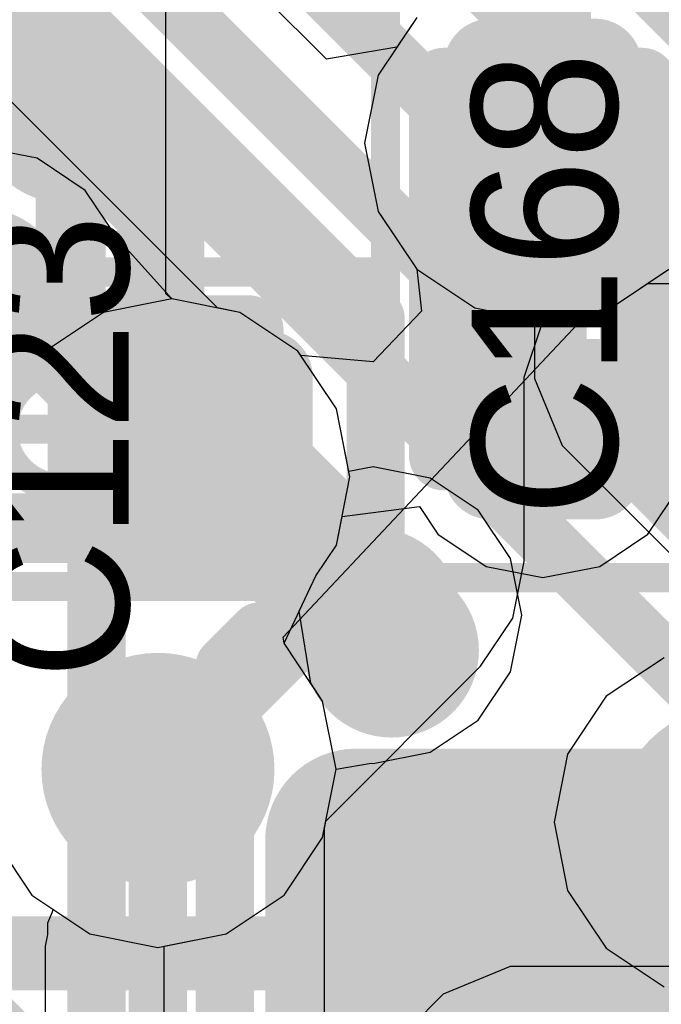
# Model space of a CAD drawing. Header units: millimetres. Extents: x -2 to 68, y -2 to 27.4.
# Tile 251 of 256: x 32.5 to 33.6, y 5.5 to 7.2. Entities that reach past the tile are written whole.
import ezdxf

# ---------------------------------------------------------------- set-up
doc = ezdxf.new("R2010")
doc.units = ezdxf.units.MM
for name, color, linetype in [('BottomLayer', 5, 'Continuous'), ('DrillGuide', 244, 'Continuous'), ('Mechanical13', 56, 'Continuous'), ('Mechanical15', 56, 'Continuous'), ('Mechanical2', 216, 'Continuous'), ('MidLayer1', 16, 'Continuous'), ('MidLayer2', 76, 'Continuous'), ('MidLayer3', 90, 'Continuous'), ('MidLayer4', 156, 'Continuous'), ('MidLayer5', 130, 'Continuous'), ('MidLayer6', 216, 'Continuous'), ('MidLayer7', 6, 'Continuous'), ('MidLayer8', 54, 'Continuous'), ('MultiLayer', 9, 'Continuous'), ('TopLayer', 1, 'Continuous'), ('TopPaste', 8, 'Continuous'), ('TopSolder', 216, 'Continuous'), ('ViaHoleLayer', 16, 'Continuous')]:
    doc.layers.add(name, color=color, linetype=linetype)

# ---------------------------------------------------------------- blocks, each defined once
blk = doc.blocks.new('CAP_0201_218')
at = {"layer": 'Mechanical13', "const_width": 0.12}
for points in [[(-0.32, 0.17), (-0.32, -0.17)], [(0.32, 0.17), (-0.32, 0.17)], [(0.32, 0.17), (0.32, -0.17)], [(0.32, -0.17), (-0.32, -0.17)]]:
    blk.add_lwpolyline(points, dxfattribs=at)
at = {"layer": 'Mechanical13', "const_width": 0.06}
for points in [[(-0.35, 0.17, 1), (-0.29, 0.17, 1)], [(-0.35, 0.17, 1), (-0.29, 0.17, 1)], [(0.29, 0.17, 1), (0.35, 0.17, 1)], [(0.29, 0.17, 1), (0.35, 0.17, 1)], [(-0.35, -0.17, 1), (-0.29, -0.17, 1)], [(-0.35, -0.17, 1), (-0.29, -0.17, 1)], [(0.29, -0.17, 1), (0.35, -0.17, 1)], [(0.29, -0.17, 1), (0.35, -0.17, 1)]]:
    blk.add_lwpolyline(points, format="xyb", close=True, dxfattribs=at)
at = {"layer": 'Mechanical15', "const_width": 0.05}
for points in [[(-0.53, 0.27), (-0.53, -0.27)], [(0.53, 0.27), (-0.53, 0.27)], [(0.53, 0.27), (0.53, -0.27)], [(0, 0.135), (0, -0.135)], [(0.135, 0), (-0.135, 0)], [(0.53, -0.27), (-0.53, -0.27)]]:
    blk.add_lwpolyline(points, dxfattribs=at)
at = {"layer": 'Mechanical15'}
for points, const_width in [([(-0.5425, 0.27, 1), (-0.5175, 0.27, 1)], 0.025), ([(-0.5425, 0.27, 1), (-0.5175, 0.27, 1)], 0.025), ([(0.5175, 0.27, 1), (0.5425, 0.27, 1)], 0.025), ([(0.5175, 0.27, 1), (0.5425, 0.27, 1)], 0.025), ([(-0.0125, 0.135, 1), (0.0125, 0.135, 1)], 0.025), ([(0.1013, 0, 1), (-0.1013, 0, 1)], 0.05), ([(-0.1475, 0, 1), (-0.1225, 0, 1)], 0.025), ([(-0.1138, 0, 1), (-0.0888, 0, 1)], 0.025), ([(0.0888, 0, 1), (0.1138, 0, 1)], 0.025), ([(0.1225, 0, 1), (0.1475, 0, 1)], 0.025), ([(-0.0125, -0.135, 1), (0.0125, -0.135, 1)], 0.025), ([(-0.5425, -0.27, 1), (-0.5175, -0.27, 1)], 0.025), ([(-0.5425, -0.27, 1), (-0.5175, -0.27, 1)], 0.025), ([(0.5175, -0.27, 1), (0.5425, -0.27, 1)], 0.025), ([(0.5175, -0.27, 1), (0.5425, -0.27, 1)], 0.025)]:
    blk.add_lwpolyline(points, format="xyb", close=True, dxfattribs=dict(at, const_width=const_width))
at = {"layer": 'TopLayer', "const_width": 0.0806}
for points in [[(-0.3897, 0.0894, 1), (-0.3091, 0.0894, 1)], [(-0.2409, 0.0894, 1), (-0.1603, 0.0894, 1)], [(0.1603, 0.0894, 1), (0.2409, 0.0894, 1)], [(0.3091, 0.0894, 1), (0.3897, 0.0894, 1)], [(-0.3897, -0.0894, 1), (-0.3091, -0.0894, 1)], [(-0.2409, -0.0894, 1), (-0.1603, -0.0894, 1)], [(0.1603, -0.0894, 1), (0.2409, -0.0894, 1)], [(0.3091, -0.0894, 1), (0.3897, -0.0894, 1)]]:
    blk.add_lwpolyline(points, format="xyb", close=True, dxfattribs=at)
at = {"layer": 'TopLayer'}
for points in [[(-0.2006, 0.17), (-0.3494, 0.17), (-0.2006, -0.17), (-0.3494, -0.17)], [(0.2006, -0.17), (0.3494, -0.17), (0.2006, 0.17), (0.3494, 0.17)], [(-0.12, 0.0894), (-0.43, 0.0894), (-0.12, -0.0894), (-0.43, -0.0894)], [(0.12, -0.0894), (0.43, -0.0894), (0.12, 0.0894), (0.43, 0.0894)]]:
    blk.add_solid(points, dxfattribs=at)
at = {"layer": 'TopPaste', "const_width": 0.0806}
for points in [[(-0.3897, 0.0894, 1), (-0.3091, 0.0894, 1)], [(-0.2409, 0.0894, 1), (-0.1603, 0.0894, 1)], [(0.1603, 0.0894, 1), (0.2409, 0.0894, 1)], [(0.3091, 0.0894, 1), (0.3897, 0.0894, 1)], [(-0.3897, -0.0894, 1), (-0.3091, -0.0894, 1)], [(-0.2409, -0.0894, 1), (-0.1603, -0.0894, 1)], [(0.1603, -0.0894, 1), (0.2409, -0.0894, 1)], [(0.3091, -0.0894, 1), (0.3897, -0.0894, 1)]]:
    blk.add_lwpolyline(points, format="xyb", close=True, dxfattribs=at)
at = {"layer": 'TopPaste'}
for points in [[(-0.2006, 0.17), (-0.3494, 0.17), (-0.2006, -0.17), (-0.3494, -0.17)], [(0.2006, -0.17), (0.3494, -0.17), (0.2006, 0.17), (0.3494, 0.17)], [(-0.12, 0.0894), (-0.43, 0.0894), (-0.12, -0.0894), (-0.43, -0.0894)], [(0.12, -0.0894), (0.43, -0.0894), (0.12, 0.0894), (0.43, 0.0894)]]:
    blk.add_solid(points, dxfattribs=at)
at = {"layer": 'TopSolder', "const_width": 0.0806}
for points in [[(-0.3897, 0.0894, 1), (-0.3091, 0.0894, 1)], [(-0.2409, 0.0894, 1), (-0.1603, 0.0894, 1)], [(0.1603, 0.0894, 1), (0.2409, 0.0894, 1)], [(0.3091, 0.0894, 1), (0.3897, 0.0894, 1)], [(-0.3897, -0.0894, 1), (-0.3091, -0.0894, 1)], [(-0.2409, -0.0894, 1), (-0.1603, -0.0894, 1)], [(0.1603, -0.0894, 1), (0.2409, -0.0894, 1)], [(0.3091, -0.0894, 1), (0.3897, -0.0894, 1)]]:
    blk.add_lwpolyline(points, format="xyb", close=True, dxfattribs=at)
at = {"layer": 'TopSolder'}
for points in [[(-0.2006, 0.17), (-0.3494, 0.17), (-0.2006, -0.17), (-0.3494, -0.17)], [(0.2006, -0.17), (0.3494, -0.17), (0.2006, 0.17), (0.3494, 0.17)], [(-0.12, 0.0894), (-0.43, 0.0894), (-0.12, -0.0894), (-0.43, -0.0894)], [(0.12, -0.0894), (0.43, -0.0894), (0.12, 0.0894), (0.43, 0.0894)]]:
    blk.add_solid(points, dxfattribs=at)
blk = doc.blocks.new('CRYSTAL3_2X2_5_222')
at = {"layer": 'Mechanical13', "const_width": 0.127}
blk.add_lwpolyline([(-1.5999, 1.1999), (1.5999, 1.1999)], dxfattribs=at)
at = {"layer": 'Mechanical15', "const_width": 0.127}
blk.add_lwpolyline([(-1.5999, 1.1999), (1.5999, 1.1999)], dxfattribs=at)
at = {"layer": 'TopLayer', "const_width": 0.055}
blk.add_lwpolyline([(0.5276, 1.395, 1), (0.5826, 1.395, 1)], format="xyb", close=True, dxfattribs=at)
at = {"layer": 'TopLayer'}
for points in [[(0.5551, 0.3499), (1.7451, 0.3499), (0.5551, 1.45), (1.7451, 1.45)], [(0.5001, 0.4049), (1.8001, 0.4049), (0.5001, 1.395), (1.8001, 1.395)]]:
    blk.add_solid(points, dxfattribs=at)
at = {"layer": 'TopPaste', "const_width": 0.055}
blk.add_lwpolyline([(0.5276, 1.395, 1), (0.5826, 1.395, 1)], format="xyb", close=True, dxfattribs=at)
at = {"layer": 'TopPaste'}
for points in [[(0.5551, 0.3499), (1.7451, 0.3499), (0.5551, 1.45), (1.7451, 1.45)], [(0.5001, 0.4049), (1.8001, 0.4049), (0.5001, 1.395), (1.8001, 1.395)]]:
    blk.add_solid(points, dxfattribs=at)
at = {"layer": 'TopSolder', "const_width": 0.1566}
blk.add_lwpolyline([(0.4768, 1.395, 1), (0.6334, 1.395, 1)], format="xyb", close=True, dxfattribs=at)
at = {"layer": 'TopSolder'}
for points in [[(0.5551, 0.2483), (1.7451, 0.2483), (0.5551, 1.5516), (1.7451, 1.5516)], [(0.3985, 0.4049), (1.9017, 0.4049), (0.3985, 1.395), (1.9017, 1.395)]]:
    blk.add_solid(points, dxfattribs=at)
blk = doc.blocks.new('CAP_0201_298')
at = {"layer": 'Mechanical13', "const_width": 0.12}
for points in [[(-0.32, -0.17), (-0.32, 0.17)], [(0.32, 0.17), (-0.32, 0.17)], [(0.32, -0.17), (0.32, 0.17)], [(0.32, -0.17), (-0.32, -0.17)]]:
    blk.add_lwpolyline(points, dxfattribs=at)
at = {"layer": 'Mechanical13', "const_width": 0.06}
for points in [[(-0.35, 0.17, 1), (-0.29, 0.17, 1)], [(-0.35, 0.17, 1), (-0.29, 0.17, 1)], [(0.29, 0.17, 1), (0.35, 0.17, 1)], [(0.29, 0.17, 1), (0.35, 0.17, 1)], [(-0.35, -0.17, 1), (-0.29, -0.17, 1)], [(-0.35, -0.17, 1), (-0.29, -0.17, 1)], [(0.29, -0.17, 1), (0.35, -0.17, 1)], [(0.29, -0.17, 1), (0.35, -0.17, 1)]]:
    blk.add_lwpolyline(points, format="xyb", close=True, dxfattribs=at)
at = {"layer": 'Mechanical15', "const_width": 0.05}
for points in [[(-0.53, -0.27), (-0.53, 0.27)], [(0.53, 0.27), (-0.53, 0.27)], [(0.53, -0.27), (0.53, 0.27)], [(0, -0.135), (0, 0.135)], [(0.135, 0), (-0.135, 0)], [(0.53, -0.27), (-0.53, -0.27)]]:
    blk.add_lwpolyline(points, dxfattribs=at)
at = {"layer": 'Mechanical15'}
for points, const_width in [([(-0.5425, 0.27, 1), (-0.5175, 0.27, 1)], 0.025), ([(-0.5425, 0.27, 1), (-0.5175, 0.27, 1)], 0.025), ([(0.5175, 0.27, 1), (0.5425, 0.27, 1)], 0.025), ([(0.5175, 0.27, 1), (0.5425, 0.27, 1)], 0.025), ([(-0.0125, 0.135, 1), (0.0125, 0.135, 1)], 0.025), ([(0.1013, 0, 1), (-0.1013, 0, 1)], 0.05), ([(-0.1475, 0, 1), (-0.1225, 0, 1)], 0.025), ([(-0.1138, 0, 1), (-0.0888, 0, 1)], 0.025), ([(0.0888, 0, 1), (0.1138, 0, 1)], 0.025), ([(0.1225, 0, 1), (0.1475, 0, 1)], 0.025), ([(-0.0125, -0.135, 1), (0.0125, -0.135, 1)], 0.025), ([(-0.5425, -0.27, 1), (-0.5175, -0.27, 1)], 0.025), ([(-0.5425, -0.27, 1), (-0.5175, -0.27, 1)], 0.025), ([(0.5175, -0.27, 1), (0.5425, -0.27, 1)], 0.025), ([(0.5175, -0.27, 1), (0.5425, -0.27, 1)], 0.025)]:
    blk.add_lwpolyline(points, format="xyb", close=True, dxfattribs=dict(at, const_width=const_width))
at = {"layer": 'TopLayer', "const_width": 0.0806}
for points in [[(-0.3897, 0.0894, 1), (-0.3091, 0.0894, 1)], [(-0.2409, 0.0894, 1), (-0.1603, 0.0894, 1)], [(0.1603, 0.0894, 1), (0.2409, 0.0894, 1)], [(0.3091, 0.0894, 1), (0.3897, 0.0894, 1)], [(-0.3897, -0.0894, 1), (-0.3091, -0.0894, 1)], [(-0.2409, -0.0894, 1), (-0.1603, -0.0894, 1)], [(0.1603, -0.0894, 1), (0.2409, -0.0894, 1)], [(0.3091, -0.0894, 1), (0.3897, -0.0894, 1)]]:
    blk.add_lwpolyline(points, format="xyb", close=True, dxfattribs=at)
at = {"layer": 'TopLayer'}
for points in [[(-0.2006, 0.17), (-0.3494, 0.17), (-0.2006, -0.17), (-0.3494, -0.17)], [(0.2006, -0.17), (0.3494, -0.17), (0.2006, 0.17), (0.3494, 0.17)], [(-0.12, 0.0894), (-0.43, 0.0894), (-0.12, -0.0894), (-0.43, -0.0894)], [(0.12, -0.0894), (0.43, -0.0894), (0.12, 0.0894), (0.43, 0.0894)]]:
    blk.add_solid(points, dxfattribs=at)
at = {"layer": 'TopPaste', "const_width": 0.0806}
for points in [[(-0.3897, 0.0894, 1), (-0.3091, 0.0894, 1)], [(-0.2409, 0.0894, 1), (-0.1603, 0.0894, 1)], [(0.1603, 0.0894, 1), (0.2409, 0.0894, 1)], [(0.3091, 0.0894, 1), (0.3897, 0.0894, 1)], [(-0.3897, -0.0894, 1), (-0.3091, -0.0894, 1)], [(-0.2409, -0.0894, 1), (-0.1603, -0.0894, 1)], [(0.1603, -0.0894, 1), (0.2409, -0.0894, 1)], [(0.3091, -0.0894, 1), (0.3897, -0.0894, 1)]]:
    blk.add_lwpolyline(points, format="xyb", close=True, dxfattribs=at)
at = {"layer": 'TopPaste'}
for points in [[(-0.2006, 0.17), (-0.3494, 0.17), (-0.2006, -0.17), (-0.3494, -0.17)], [(0.2006, -0.17), (0.3494, -0.17), (0.2006, 0.17), (0.3494, 0.17)], [(-0.12, 0.0894), (-0.43, 0.0894), (-0.12, -0.0894), (-0.43, -0.0894)], [(0.12, -0.0894), (0.43, -0.0894), (0.12, 0.0894), (0.43, 0.0894)]]:
    blk.add_solid(points, dxfattribs=at)
at = {"layer": 'TopSolder', "const_width": 0.0806}
for points in [[(-0.3897, 0.0894, 1), (-0.3091, 0.0894, 1)], [(-0.2409, 0.0894, 1), (-0.1603, 0.0894, 1)], [(0.1603, 0.0894, 1), (0.2409, 0.0894, 1)], [(0.3091, 0.0894, 1), (0.3897, 0.0894, 1)], [(-0.3897, -0.0894, 1), (-0.3091, -0.0894, 1)], [(-0.2409, -0.0894, 1), (-0.1603, -0.0894, 1)], [(0.1603, -0.0894, 1), (0.2409, -0.0894, 1)], [(0.3091, -0.0894, 1), (0.3897, -0.0894, 1)]]:
    blk.add_lwpolyline(points, format="xyb", close=True, dxfattribs=at)
at = {"layer": 'TopSolder'}
for points in [[(-0.2006, 0.17), (-0.3494, 0.17), (-0.2006, -0.17), (-0.3494, -0.17)], [(0.2006, -0.17), (0.3494, -0.17), (0.2006, 0.17), (0.3494, 0.17)], [(-0.12, 0.0894), (-0.43, 0.0894), (-0.12, -0.0894), (-0.43, -0.0894)], [(0.12, -0.0894), (0.43, -0.0894), (0.12, 0.0894), (0.43, 0.0894)]]:
    blk.add_solid(points, dxfattribs=at)

msp = doc.modelspace()

# ---------------------------------------------------------------- linework, layer by layer
at = {"layer": 'BottomLayer', "const_width": 0.1}
for points in [[(32.1259, 8.6692), (34.7376, 6.0575)], [(32.0431, 8.4692), (34.5376, 5.9747)], [(31.9603, 8.2692), (34.3376, 5.8919)], [(31.8774, 8.0692), (34.1376, 5.809)], [(31.7946, 7.8692), (33.9376, 5.7262)], [(32.4094, 6.7048), (32.6091, 6.5051)], [(32.6091, 4.302), (32.6091, 6.5051)], [(33.0708, 6.1276), (33.0914, 6.1481)], [(32.8291, 6.069), (32.8877, 6.1276)], [(32.8877, 6.1276), (33.0708, 6.1276)], [(32.8291, 4.3931), (32.8291, 6.069)]]:
    msp.add_lwpolyline(points, dxfattribs=at)
at = {"layer": 'BottomLayer'}
for points, const_width in [([(32.3344, 6.7048, 1), (32.4844, 6.7048, 1)], 0.15), ([(32.5841, 6.5051, 1), (32.6341, 6.5051, 1)], 0.05), ([(32.5841, 6.5051, 1), (32.6341, 6.5051, 1)], 0.05), ([(33.0088, 6.1556, 1), (33.1588, 6.1556, 1)], 0.15), ([(33.0664, 6.1481, 1), (33.1164, 6.1481, 1)], 0.05), ([(32.8627, 6.1276, 1), (32.9127, 6.1276, 1)], 0.05), ([(32.8627, 6.1276, 1), (32.9127, 6.1276, 1)], 0.05), ([(33.0458, 6.1276, 1), (33.0958, 6.1276, 1)], 0.05), ([(33.0458, 6.1276, 1), (33.0958, 6.1276, 1)], 0.05), ([(32.8041, 6.069, 1), (32.8541, 6.069, 1)], 0.05), ([(32.8041, 6.069, 1), (32.8541, 6.069, 1)], 0.05)]:
    msp.add_lwpolyline(points, format="xyb", close=True, dxfattribs=dict(at, const_width=const_width))
at = {"layer": 'DrillGuide'}
for points, const_width in [([(32.529, 7.0137, 1), (32.579, 7.0137, 1)], 0.05), ([(33.325, 6.966, 1), (33.425, 6.966, 1)], 0.1), ([(33.35, 6.475, 1), (33.4, 6.475, 1)], 0.05), ([(32.688, 6.393, 1), (32.788, 6.393, 1)], 0.1), ([(33.0588, 6.1556, 1), (33.1088, 6.1556, 1)], 0.05), ([(33.0902, 6.0955, 1), (33.1402, 6.0955, 1)], 0.05), ([(32.6644, 5.891, 1), (32.7644, 5.891, 1)], 0.1)]:
    msp.add_lwpolyline(points, format="xyb", close=True, dxfattribs=dict(at, const_width=const_width))
at = {"layer": 'MidLayer1'}
for p, q in [((33.5552, 6.2948), (33.6105, 6.3774)), ((33.0303, 6.3249), (33.1632, 6.342)), ((33.1632, 6.342), (33.1948, 6.2948)), ((33.0206, 6.2759), (33.0303, 6.3249)), ((33.1948, 6.2948), (33.2775, 6.2395)), ((33.4726, 6.2395), (33.5552, 6.2948)), ((32.9855, 6.2234), (33.0206, 6.2759)), ((33.2775, 6.2395), (33.375, 6.2201)), ((33.375, 6.2201), (33.4726, 6.2395)), ((32.9307, 6.1073), (32.9855, 6.2234)), ((32.997, 6.0081), (32.9307, 6.1073)), ((33.0202, 5.891), (32.997, 6.0081)), ((32.997, 5.774), (33.0202, 5.891)), ((32.4318, 5.774), (32.4981, 5.6747)), ((32.9307, 5.6747), (32.997, 5.774)), ((32.4981, 5.6747), (32.5973, 5.6084)), ((32.8314, 5.6084), (32.9307, 5.6747)), ((32.5973, 5.6084), (32.7144, 5.5852)), ((32.7144, 5.5852), (32.8314, 5.6084))]:
    msp.add_line(p, q, dxfattribs=at)
for points, const_width in [([(32.479, 7.0137, 1), (32.629, 7.0137, 1)], 0.15), ([(33.275, 6.966, 1), (33.475, 6.966, 1)], 0.2), ([(32.5165, 7.0137, 1), (32.5915, 7.0137, 1)], 0.075), ([(33.3375, 6.966, 1), (33.4125, 6.966, 1)], 0.075), ([(32.6816, 6.8487, 1), (32.7566, 6.8487, 1)], 0.075), ([(32.6816, 6.8487, 1), (32.7566, 6.8487, 1)], 0.075), ([(33.3, 6.475, 1), (33.45, 6.475, 1)], 0.15), ([(32.638, 6.393, 1), (32.838, 6.393, 1)], 0.2), ([(33.3375, 6.475, 1), (33.4125, 6.475, 1)], 0.075), ([(32.6816, 6.4119, 1), (32.7566, 6.4119, 1)], 0.075), ([(32.6816, 6.4119, 1), (32.7566, 6.4119, 1)], 0.075), ([(32.7005, 6.393, 1), (32.7755, 6.393, 1)], 0.075), ([(33.0402, 6.0955, 1), (33.1902, 6.0955, 1)], 0.15), ([(32.6144, 5.891, 1), (32.8144, 5.891, 1)], 0.2), ([(33.6, 5.8, 1), (33.8, 5.8, 1)], 0.2)]:
    msp.add_lwpolyline(points, format="xyb", close=True, dxfattribs=dict(at, const_width=const_width))
at = {"layer": 'MidLayer1', "const_width": 0.15}
for points in [[(32.554, 7.0137), (32.7191, 6.8487)], [(33.375, 6.475), (33.375, 6.966)], [(32.7191, 6.4119), (32.7191, 6.8487)], [(32.7191, 6.4119), (32.738, 6.393)]]:
    msp.add_lwpolyline(points, dxfattribs=at)
at = {"layer": 'MidLayer2'}
for p, q in [((32.7278, 6.7072), (32.7278, 7.3778)), ((33.1587, 7.1823), (33.0924, 7.083)), ((33.0924, 7.083), (33.0691, 6.966)), ((33.0691, 6.966), (33.0924, 6.8489)), ((33.0924, 6.8489), (33.1587, 6.7497)), ((33.1587, 6.7497), (33.258, 6.6834)), ((33.4921, 6.6834), (33.5913, 6.7497)), ((32.738, 6.6989), (32.7278, 6.7072)), ((32.8551, 6.6756), (32.738, 6.6989)), ((33.258, 6.6834), (33.375, 6.6601)), ((33.375, 6.6601), (33.4921, 6.6834)), ((32.9543, 6.6093), (32.8551, 6.6756)), ((33.0206, 6.5101), (32.9543, 6.6093)), ((33.0439, 6.393), (33.0206, 6.5101)), ((33.0206, 6.2759), (33.0439, 6.393)), ((32.9855, 6.2234), (33.0206, 6.2759)), ((32.9307, 6.1073), (32.9855, 6.2234)), ((32.997, 6.0081), (32.9307, 6.1073)), ((33.0202, 5.891), (32.997, 6.0081)), ((32.997, 5.774), (33.0202, 5.891)), ((32.4318, 5.774), (32.4981, 5.6747)), ((32.9307, 5.6747), (32.997, 5.774)), ((32.4981, 5.6747), (32.5973, 5.6084)), ((32.8314, 5.6084), (32.9307, 5.6747)), ((32.5973, 5.6084), (32.7144, 5.5852)), ((32.7144, 5.5852), (32.8314, 5.6084))]:
    msp.add_line(p, q, dxfattribs=at)
at = {"layer": 'MidLayer2', "const_width": 0.12}
for points in [[(32.5647, 6.6033), (32.5647, 7.3778)], [(32.5647, 6.6033), (32.738, 6.43)], [(32.738, 6.393), (32.738, 6.43)]]:
    msp.add_lwpolyline(points, dxfattribs=at)
at = {"layer": 'MidLayer2'}
for points, const_width in [([(33.275, 6.966, 1), (33.475, 6.966, 1)], 0.2), ([(32.5347, 6.6033, 1), (32.5947, 6.6033, 1)], 0.06), ([(32.5347, 6.6033, 1), (32.5947, 6.6033, 1)], 0.06), ([(32.638, 6.393, 1), (32.838, 6.393, 1)], 0.2), ([(32.708, 6.43, 1), (32.768, 6.43, 1)], 0.06), ([(32.708, 6.43, 1), (32.768, 6.43, 1)], 0.06), ([(32.708, 6.393, 1), (32.768, 6.393, 1)], 0.06), ([(32.6144, 5.891, 1), (32.8144, 5.891, 1)], 0.2), ([(33.6, 5.8, 1), (33.8, 5.8, 1)], 0.2)]:
    msp.add_lwpolyline(points, format="xyb", close=True, dxfattribs=dict(at, const_width=const_width))
at = {"layer": 'MidLayer3'}
for p, q in [((33.1587, 7.1823), (33.0924, 7.083)), ((33.0924, 7.083), (33.0691, 6.966)), ((33.0691, 6.966), (33.0924, 6.8489)), ((33.0924, 6.8489), (33.1587, 6.7497)), ((33.1587, 6.7497), (33.258, 6.6834)), ((32.738, 6.6989), (32.6209, 6.6756)), ((32.8551, 6.6756), (32.738, 6.6989)), ((33.258, 6.6834), (33.3607, 6.663)), ((32.6209, 6.6756), (32.5317, 6.616)), ((32.9543, 6.6093), (32.8551, 6.6756)), ((33.3607, 6.663), (33.3607, 6.5621)), ((32.5217, 6.6093), (32.382, 6.6288)), ((32.5317, 6.616), (32.5217, 6.6093)), ((33.0206, 6.5101), (32.9543, 6.6093)), ((33.3607, 6.5621), (33.4082, 6.4473)), ((33.0439, 6.393), (33.0206, 6.5101)), ((33.4082, 6.4473), (33.6074, 6.2481)), ((33.0206, 6.2759), (33.0439, 6.393)), ((32.9855, 6.2234), (33.0206, 6.2759)), ((32.9307, 6.1073), (32.9855, 6.2234)), ((32.997, 6.0081), (32.9307, 6.1073)), ((33.0202, 5.891), (32.997, 6.0081)), ((32.997, 5.774), (33.0202, 5.891)), ((32.4318, 5.774), (32.4981, 5.6747)), ((32.9307, 5.6747), (32.997, 5.774)), ((32.4981, 5.6747), (32.5973, 5.6084)), ((32.8314, 5.6084), (32.9307, 5.6747)), ((32.5973, 5.6084), (32.7144, 5.5852)), ((32.7144, 5.5852), (32.8314, 5.6084)), ((33.3188, 5.5522), (33.204, 5.5046)), ((33.8342, 5.5522), (33.3188, 5.5522)), ((33.204, 5.5046), (31.4139, 3.7145))]:
    msp.add_line(p, q, dxfattribs=at)
for points, const_width in [([(33.275, 6.966, 1), (33.475, 6.966, 1)], 0.2), ([(33.35, 6.966, 1), (33.4, 6.966, 1)], 0.05), ([(33.35, 6.9054, 1), (33.4, 6.9054, 1)], 0.05), ([(33.35, 6.9054, 1), (33.4, 6.9054, 1)], 0.05), ([(33.498, 6.7574, 1), (33.548, 6.7574, 1)], 0.05), ([(33.498, 6.7574, 1), (33.548, 6.7574, 1)], 0.05), ([(33.498, 6.5621, 1), (33.548, 6.5621, 1)], 0.05), ([(33.498, 6.5621, 1), (33.548, 6.5621, 1)], 0.05), ([(32.638, 6.393, 1), (32.838, 6.393, 1)], 0.2), ([(32.6144, 5.891, 1), (32.8144, 5.891, 1)], 0.2), ([(33.6, 5.8, 1), (33.8, 5.8, 1)], 0.2)]:
    msp.add_lwpolyline(points, format="xyb", close=True, dxfattribs=dict(at, const_width=const_width))
at = {"layer": 'MidLayer3', "const_width": 0.1}
for points in [[(33.375, 6.9054), (33.375, 6.966)], [(33.375, 6.9054), (33.523, 6.7574)], [(33.523, 6.5621), (33.523, 6.7574)], [(33.523, 6.5621), (33.7222, 6.3629)]]:
    msp.add_lwpolyline(points, dxfattribs=at)
at = {"layer": 'MidLayer4'}
for p, q in [((33.1587, 7.1823), (33.0924, 7.083)), ((33.0924, 7.083), (33.0691, 6.966)), ((32.507, 6.9403), (32.4094, 6.9597)), ((33.0691, 6.966), (33.0924, 6.8489)), ((32.5897, 6.885), (32.507, 6.9403)), ((32.6449, 6.8023), (32.5897, 6.885)), ((33.0924, 6.8489), (33.1587, 6.7497)), ((32.738, 6.6989), (32.6449, 6.8023)), ((33.1587, 6.7497), (33.258, 6.6834)), ((33.4921, 6.6834), (33.5913, 6.7497)), ((32.8551, 6.6756), (32.738, 6.6989)), ((33.258, 6.6834), (33.375, 6.6601)), ((33.375, 6.6601), (33.4921, 6.6834)), ((32.9543, 6.6093), (32.8551, 6.6756)), ((33.0206, 6.5101), (32.9543, 6.6093)), ((33.042, 6.4022), (33.0206, 6.5101)), ((33.0838, 6.4105), (33.042, 6.4022)), ((33.1814, 6.3911), (33.0838, 6.4105)), ((33.2641, 6.3359), (33.1814, 6.3911)), ((33.3193, 6.2532), (33.2641, 6.3359)), ((33.3387, 6.1556), (33.3193, 6.2532)), ((33.3193, 6.0581), (33.3387, 6.1556)), ((33.2641, 5.9754), (33.3193, 6.0581)), ((33.1814, 5.9202), (33.2641, 5.9754)), ((33.0838, 5.9007), (33.1814, 5.9202)), ((33.0202, 5.891), (33.08, 5.9015)), ((33.08, 5.9015), (33.0838, 5.9007)), ((32.997, 5.774), (33.0202, 5.891)), ((32.4318, 5.774), (32.4981, 5.6747)), ((32.9307, 5.6747), (32.997, 5.774)), ((32.4981, 5.6747), (32.5973, 5.6084)), ((32.8314, 5.6084), (32.9307, 5.6747)), ((32.5973, 5.6084), (32.7144, 5.5852)), ((32.7144, 5.5852), (32.8314, 5.6084))]:
    msp.add_line(p, q, dxfattribs=at)
for points, const_width in [([(33.275, 6.966, 1), (33.475, 6.966, 1)], 0.2), ([(32.3344, 6.7048, 1), (32.4844, 6.7048, 1)], 0.15), ([(32.638, 6.393, 1), (32.838, 6.393, 1)], 0.2), ([(32.713, 6.393, 1), (32.763, 6.393, 1)], 0.05), ([(33.0088, 6.1556, 1), (33.1588, 6.1556, 1)], 0.15), ([(32.9121, 6.1939, 1), (32.9621, 6.1939, 1)], 0.05), ([(32.9121, 6.1939, 1), (32.9621, 6.1939, 1)], 0.05), ([(33.0206, 6.1939, 1), (33.0706, 6.1939, 1)], 0.05), ([(33.0206, 6.1939, 1), (33.0706, 6.1939, 1)], 0.05), ([(33.0588, 6.1556, 1), (33.1088, 6.1556, 1)], 0.05), ([(32.6144, 5.891, 1), (32.8144, 5.891, 1)], 0.2), ([(33.6, 5.8, 1), (33.8, 5.8, 1)], 0.2)]:
    msp.add_lwpolyline(points, format="xyb", close=True, dxfattribs=dict(at, const_width=const_width))
at = {"layer": 'MidLayer4', "const_width": 0.1}
for points in [[(32.738, 6.393), (32.9371, 6.1939)], [(32.9371, 6.1939), (33.0456, 6.1939)], [(33.0456, 6.1939), (33.0838, 6.1556)]]:
    msp.add_lwpolyline(points, dxfattribs=at)
at = {"layer": 'MidLayer5'}
for p, q in [((33.0037, 7.1104), (32.6019, 7.5122)), ((33.1587, 7.1823), (33.1245, 7.131)), ((33.1245, 7.131), (33.0037, 7.1104)), ((33.4921, 6.6834), (33.5913, 6.7497)), ((33.375, 6.6601), (33.4921, 6.6834)), ((33.3429, 6.5645), (33.375, 6.6601)), ((33.3429, 6.248), (33.3429, 6.5645)), ((33.3235, 6.1505), (33.3429, 6.248)), ((33.2682, 6.0678), (33.3235, 6.1505)), ((33.5829, 6.0826), (33.4837, 6.0163)), ((33.0026, 5.8021), (33.2682, 6.0678)), ((33.4837, 6.0163), (33.4174, 5.9171)), ((33.4174, 5.9171), (33.3941, 5.8)), ((33, 5.7892), (33.0026, 5.8021)), ((33.3941, 5.8), (33.4174, 5.6829)), ((33, 4.4), (33, 5.7892)), ((33.4174, 5.6829), (33.4837, 5.5837)), ((33.4837, 5.5837), (33.5829, 5.5174))]:
    msp.add_line(p, q, dxfattribs=at)
at = {"layer": 'MidLayer5', "const_width": 0.1}
for points in [[(32.347, 7.4066), (33.088, 6.6656)], [(33.088, 6.248), (33.088, 6.6656)], [(32.731, 5.891), (33.088, 6.248)], [(32.7144, 4.01), (32.7144, 5.891)], [(32.7144, 5.891), (32.731, 5.891)]]:
    msp.add_lwpolyline(points, dxfattribs=at)
at = {"layer": 'MidLayer5'}
for points, const_width in [([(33.275, 6.966, 1), (33.475, 6.966, 1)], 0.2), ([(33.063, 6.6656, 1), (33.113, 6.6656, 1)], 0.05), ([(33.063, 6.6656, 1), (33.113, 6.6656, 1)], 0.05), ([(32.638, 6.393, 1), (32.838, 6.393, 1)], 0.2), ([(33.063, 6.248, 1), (33.113, 6.248, 1)], 0.05), ([(33.063, 6.248, 1), (33.113, 6.248, 1)], 0.05), ([(32.6144, 5.891, 1), (32.8144, 5.891, 1)], 0.2), ([(33.6, 5.8, 1), (33.8, 5.8, 1)], 0.2), ([(32.6894, 5.891, 1), (32.7394, 5.891, 1)], 0.05), ([(32.6894, 5.891, 1), (32.7394, 5.891, 1)], 0.05), ([(32.706, 5.891, 1), (32.756, 5.891, 1)], 0.05), ([(32.706, 5.891, 1), (32.756, 5.891, 1)], 0.05)]:
    msp.add_lwpolyline(points, format="xyb", close=True, dxfattribs=dict(at, const_width=const_width))
at = {"layer": 'MidLayer6'}
for p, q in [((33.1587, 7.1823), (33.0924, 7.083)), ((33.0924, 7.083), (33.0691, 6.966)), ((33.0691, 6.966), (33.0924, 6.8489)), ((33.0924, 6.8489), (33.1587, 6.7497)), ((33.1587, 6.7497), (33.258, 6.6834)), ((33.4921, 6.6834), (33.5913, 6.7497)), ((32.738, 6.6989), (32.6209, 6.6756)), ((32.8551, 6.6756), (32.738, 6.6989)), ((33.258, 6.6834), (33.375, 6.6601)), ((33.375, 6.6601), (33.4921, 6.6834)), ((32.6209, 6.6756), (32.5317, 6.616)), ((32.9543, 6.6093), (32.8551, 6.6756)), ((32.5217, 6.6093), (32.382, 6.6288)), ((32.5317, 6.616), (32.5217, 6.6093)), ((33.0206, 6.5101), (32.9543, 6.6093)), ((33.0439, 6.393), (33.0206, 6.5101)), ((33.0206, 6.2759), (33.0439, 6.393)), ((32.9855, 6.2234), (33.0206, 6.2759)), ((32.9566, 6.1623), (32.9855, 6.2234)), ((32.9765, 6.0388), (32.9566, 6.1623)), ((33.5829, 6.0826), (33.4837, 6.0163)), ((32.997, 6.0081), (32.9765, 6.0388)), ((33.0202, 5.891), (32.997, 6.0081)), ((33.4837, 6.0163), (33.4174, 5.9171)), ((33.4174, 5.9171), (33.3941, 5.8)), ((32.997, 5.774), (33.0202, 5.891)), ((33.3941, 5.8), (33.4174, 5.6829)), ((32.4318, 5.774), (32.4981, 5.6747)), ((32.9307, 5.6747), (32.997, 5.774)), ((33.4174, 5.6829), (33.4837, 5.5837)), ((32.4981, 5.6747), (32.5973, 5.6084)), ((32.8314, 5.6084), (32.9307, 5.6747)), ((32.5973, 5.6084), (32.7144, 5.5852)), ((32.7144, 5.5852), (32.8314, 5.6084)), ((33.4837, 5.5837), (33.5829, 5.5174))]:
    msp.add_line(p, q, dxfattribs=at)
at = {"layer": 'MidLayer6', "const_width": 0.2}
for points in [[(33.275, 6.966, 1), (33.475, 6.966, 1)], [(32.638, 6.393, 1), (32.838, 6.393, 1)], [(32.6144, 5.891, 1), (32.8144, 5.891, 1)], [(33.6, 5.8, 1), (33.8, 5.8, 1)]]:
    msp.add_lwpolyline(points, format="xyb", close=True, dxfattribs=at)
at = {"layer": 'MidLayer7'}
for p, q in [((33.1587, 7.1823), (33.0924, 7.083)), ((33.0924, 7.083), (33.0691, 6.966)), ((33.0691, 6.966), (33.0924, 6.8489)), ((33.0924, 6.8489), (33.1587, 6.7497)), ((33.1587, 6.7497), (33.258, 6.6834)), ((33.4921, 6.6834), (33.5913, 6.7497)), ((32.738, 6.6989), (32.6209, 6.6756)), ((32.8551, 6.6756), (32.738, 6.6989)), ((33.258, 6.6834), (33.375, 6.6601)), ((33.375, 6.6601), (33.4921, 6.6834)), ((32.6209, 6.6756), (32.5317, 6.616)), ((32.9543, 6.6093), (32.8551, 6.6756)), ((32.5217, 6.6093), (32.382, 6.6288)), ((32.5317, 6.616), (32.5217, 6.6093)), ((33.0206, 6.5101), (32.9543, 6.6093)), ((33.0439, 6.393), (33.0206, 6.5101)), ((33.0206, 6.2759), (33.0439, 6.393)), ((32.9855, 6.2234), (33.0206, 6.2759)), ((32.9566, 6.1623), (32.9855, 6.2234)), ((32.9765, 6.0388), (32.9566, 6.1623)), ((33.5829, 6.0826), (33.4837, 6.0163)), ((32.997, 6.0081), (32.9765, 6.0388)), ((33.0202, 5.891), (32.997, 6.0081)), ((33.4837, 6.0163), (33.4174, 5.9171)), ((33.4174, 5.9171), (33.3941, 5.8)), ((32.997, 5.774), (33.0202, 5.891)), ((33.3941, 5.8), (33.4174, 5.6829)), ((32.4318, 5.774), (32.4981, 5.6747)), ((32.9307, 5.6747), (32.997, 5.774)), ((33.4174, 5.6829), (33.4837, 5.5837)), ((32.4981, 5.6747), (32.5973, 5.6084)), ((32.8314, 5.6084), (32.9307, 5.6747)), ((32.5973, 5.6084), (32.7144, 5.5852)), ((32.7144, 5.5852), (32.8314, 5.6084)), ((33.4837, 5.5837), (33.5829, 5.5174))]:
    msp.add_line(p, q, dxfattribs=at)
at = {"layer": 'MidLayer7', "const_width": 0.2}
for points in [[(33.275, 6.966, 1), (33.475, 6.966, 1)], [(32.638, 6.393, 1), (32.838, 6.393, 1)], [(32.6144, 5.891, 1), (32.8144, 5.891, 1)], [(33.6, 5.8, 1), (33.8, 5.8, 1)]]:
    msp.add_lwpolyline(points, format="xyb", close=True, dxfattribs=at)
at = {"layer": 'MidLayer8'}
for p, q in [((32.8168, 6.6832), (32, 7.5)), ((33.1587, 7.1823), (33.0924, 7.083)), ((33.1587, 7.1823), (33.0924, 7.083)), ((33.0924, 7.083), (33.0691, 6.966)), ((33.0924, 7.083), (33.0691, 6.966)), ((33.0691, 6.966), (33.0924, 6.8489)), ((33.0691, 6.966), (33.0924, 6.8489)), ((33.0924, 6.8489), (33.1587, 6.7497)), ((33.0924, 6.8489), (33.1587, 6.7497)), ((33.1587, 6.7497), (33.1669, 6.678)), ((33.1587, 6.7497), (33.1669, 6.678)), ((33.4921, 6.6834), (33.5543, 6.725)), ((33.5543, 6.725), (35.6111, 6.725)), ((32.738, 6.6989), (32.6209, 6.6756)), ((32.8551, 6.6756), (32.738, 6.6989)), ((32.8551, 6.6756), (32.8168, 6.6832)), ((33.4538, 6.6758), (33.4921, 6.6834)), ((32.6209, 6.6756), (32.5317, 6.616)), ((32.9543, 6.6093), (32.8551, 6.6756)), ((32.9543, 6.6093), (32.8551, 6.6756)), ((32.9295, 6.1177), (33.4538, 6.6758)), ((33.1669, 6.678), (33.0836, 6.5909)), ((33.1669, 6.678), (33.0836, 6.5909)), ((32.5217, 6.6093), (32.382, 6.6288)), ((32.5317, 6.616), (32.5217, 6.6093)), ((32.9595, 6.6015), (32.9543, 6.6093)), ((32.9595, 6.6015), (32.9543, 6.6093)), ((33.0836, 6.5909), (32.9595, 6.6015)), ((33.0836, 6.5909), (32.9595, 6.6015)), ((32.9307, 6.1073), (32.9295, 6.1177)), ((32.997, 6.0081), (32.9307, 6.1073)), ((33.5829, 6.0826), (33.4837, 6.0163)), ((33.0202, 5.891), (32.997, 6.0081)), ((33.4837, 6.0163), (33.4174, 5.9171)), ((33.4174, 5.9171), (33.3941, 5.8)), ((32.997, 5.774), (33.0202, 5.891)), ((33.3941, 5.8), (33.4174, 5.6829)), ((32.4318, 5.774), (32.4981, 5.6747)), ((32.9307, 5.6747), (32.997, 5.774)), ((33.4174, 5.6829), (33.4837, 5.5837)), ((32.4981, 5.6747), (32.5337, 5.6509)), ((32.8314, 5.6084), (32.9307, 5.6747)), ((32.5337, 5.6509), (32.5327, 5.6456)), ((32.5327, 5.6456), (32.525, 5.627)), ((32.525, 5.627), (32.525, 5.607)), ((32.525, 5.607), (32.5211, 5.5873)), ((32.725, 5.5873), (32.8314, 5.6084)), ((32.5211, 5.5873), (32.5211, 5.3095)), ((32.725, 5.225), (32.725, 5.5873)), ((33.4837, 5.5837), (33.5829, 5.5174))]:
    msp.add_line(p, q, dxfattribs=at)
at = {"layer": 'MidLayer8', "const_width": 0.2}
for points in [[(33.275, 6.966, 1), (33.475, 6.966, 1)], [(32.638, 6.393, 1), (32.838, 6.393, 1)], [(32.6144, 5.891, 1), (32.8144, 5.891, 1)], [(33.6, 5.8, 1), (33.8, 5.8, 1)]]:
    msp.add_lwpolyline(points, format="xyb", close=True, dxfattribs=at)
at = {"layer": 'MultiLayer'}
for points, const_width in [([(32.479, 7.0137, 1), (32.629, 7.0137, 1)], 0.15), ([(33.275, 6.966, 1), (33.475, 6.966, 1)], 0.2), ([(32.3344, 6.7048, 1), (32.4844, 6.7048, 1)], 0.15), ([(33.3, 6.475, 1), (33.45, 6.475, 1)], 0.15), ([(32.638, 6.393, 1), (32.838, 6.393, 1)], 0.2), ([(33.0088, 6.1556, 1), (33.1588, 6.1556, 1)], 0.15), ([(33.0402, 6.0955, 1), (33.1902, 6.0955, 1)], 0.15), ([(32.6144, 5.891, 1), (32.8144, 5.891, 1)], 0.2), ([(33.6, 5.8, 1), (33.8, 5.8, 1)], 0.2)]:
    msp.add_lwpolyline(points, format="xyb", close=True, dxfattribs=dict(at, const_width=const_width))
at = {"layer": 'TopLayer'}
for points, const_width in [([(33.4174, 7.0674), (33.4174, 7.7594)], 0.08), ([(32.276, 7.2895), (32.5518, 7.0137)], 0.1), ([(33.375, 7.025), (33.4174, 7.0674)], 0.08), ([(32.5518, 7.0137), (32.554, 7.0137)], 0.1), ([(32.825, 6.46), (32.825, 6.475)], 0.2), ([(32.825, 6.46), (33.0961, 6.1889)], 0.2), ([(33.0961, 6.1146), (33.0961, 6.1889)], 0.2), ([(33.0961, 6.1146), (33.1152, 6.0955)], 0.2), ([(32.275, 5.6145), (32.5626, 5.3269)], 0.1)]:
    msp.add_lwpolyline(points, dxfattribs=dict(at, const_width=const_width))
for points, const_width in [([(32.479, 7.0137, 1), (32.629, 7.0137, 1)], 0.15), ([(33.3974, 7.0674, 1), (33.4374, 7.0674, 1)], 0.04), ([(33.3974, 7.0674, 1), (33.4374, 7.0674, 1)], 0.04), ([(32.5268, 7.0137, 1), (32.5768, 7.0137, 1)], 0.05), ([(32.5268, 7.0137, 1), (32.5768, 7.0137, 1)], 0.05), ([(32.529, 7.0137, 1), (32.579, 7.0137, 1)], 0.05), ([(33.355, 7.025, 1), (33.395, 7.025, 1)], 0.04), ([(33.3, 6.475, 1), (33.45, 6.475, 1)], 0.15), ([(32.775, 6.475, 1), (32.875, 6.475, 1)], 0.1), ([(32.775, 6.46, 1), (32.875, 6.46, 1)], 0.1), ([(32.775, 6.46, 1), (32.875, 6.46, 1)], 0.1), ([(33.0461, 6.1889, 1), (33.1461, 6.1889, 1)], 0.1), ([(33.0461, 6.1889, 1), (33.1461, 6.1889, 1)], 0.1), ([(33.0402, 6.0955, 1), (33.1902, 6.0955, 1)], 0.15), ([(33.0461, 6.1146, 1), (33.1461, 6.1146, 1)], 0.1), ([(33.0461, 6.1146, 1), (33.1461, 6.1146, 1)], 0.1), ([(33.0652, 6.0955, 1), (33.1652, 6.0955, 1)], 0.1)]:
    msp.add_lwpolyline(points, format="xyb", close=True, dxfattribs=dict(at, const_width=const_width))
at = {"layer": 'ViaHoleLayer'}
for points, const_width in [([(32.529, 7.0137, 1), (32.579, 7.0137, 1)], 0.05), ([(33.325, 6.966, 1), (33.425, 6.966, 1)], 0.1), ([(33.35, 6.475, 1), (33.4, 6.475, 1)], 0.05), ([(32.688, 6.393, 1), (32.788, 6.393, 1)], 0.1), ([(33.0588, 6.1556, 1), (33.1088, 6.1556, 1)], 0.05), ([(33.0902, 6.0955, 1), (33.1402, 6.0955, 1)], 0.05), ([(32.6644, 5.891, 1), (32.7644, 5.891, 1)], 0.1)]:
    msp.add_lwpolyline(points, format="xyb", close=True, dxfattribs=dict(at, const_width=const_width))

# ---------------------------------------------------------------- block references
for name, p, rotation in [('CAP_0201_298', (33.375, 6.75), 270), ('CAP_0201_218', (32.55, 6.475), 180)]:
    msp.add_blockref(name, p, dxfattribs=dict(rotation=rotation))
msp.add_blockref('CRYSTAL3_2X2_5_222', (32.5, 4.375))

# ---------------------------------------------------------------- texts
at = {"layer": 'Mechanical2'}
for s, p in [('C168', (33.5026, 6.3246)), ('C123', (32.6644, 6.0452))]:
    msp.add_text(s, height=0.25, rotation=90, dxfattribs=at).set_placement(p)

doc.saveas('drawing.dxf')
